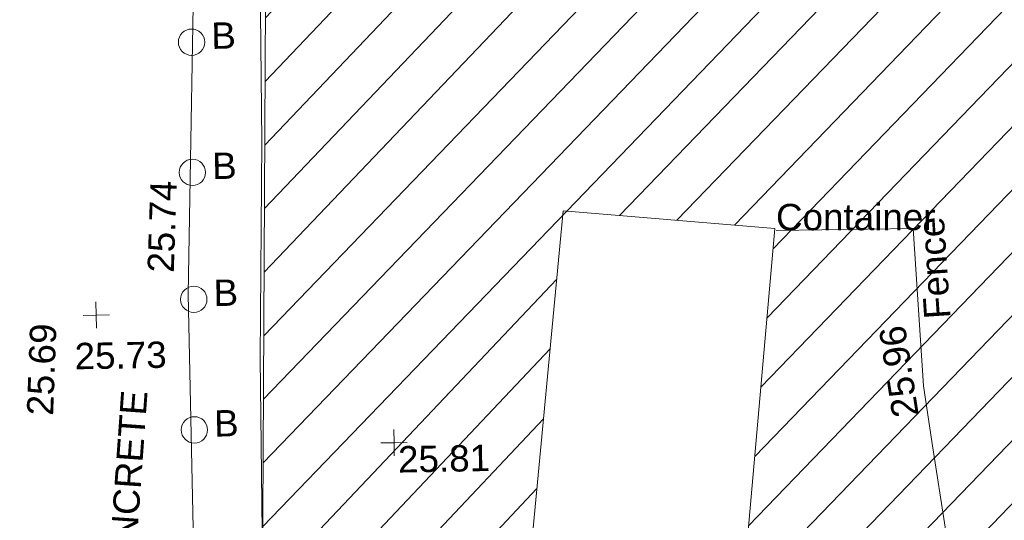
# Model space of a CAD drawing. Header units: millimetres. Extents: x -287732 to 520720, y -103372 to 287754.
# Tile 177 of 256: x -140667 to -126647, y 191141 to 198267. Entities that reach past the tile are written whole.
import ezdxf

# ---------------------------------------------------------------- set-up
doc = ezdxf.new("R2010")
doc.units = ezdxf.units.MM
doc.linetypes.add('IMPORT-UG_ELEC_STREET LIGHTING_QLB2 _2_', pattern=[2700, 1500, -300.0000000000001, 0, -250, 150, -300.0000000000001, 0, -200])
for name, color, linetype, lineweight, true_color in [('00_TOPO_FENCE', 7, 'Continuous', 9, 0x3f7f4f), ('00_TOPO_FOOTPATH', 7, 'Continuous', 9, 0xa50000), ('00_TOPO_FURN_BOLLARD', 7, 'Continuous', 9, 0x666666), ('00_TOPO_KERB_TOP', 7, 'Continuous', 9, 0xa500a5), ('00_TOPO_LEVEL_SPOT', 7, 'Continuous', 9, 0x666666), ('00_UAV_FENCE', 7, 'Continuous', 9, 0x264c2f), ('00_UAV_LEVEL_SPOT', 7, 'Continuous', 9, 0x666666), ('12333-PUM-2D-U-0001-C01 - Rev2_REVIT IMPORT_dwg', 7, 'Continuous', 9, 0x767676), ('PUM-UNABLE TO SURVEY', 190, 'Continuous', 9, 0x7f00ff)]:
    doc.layers.add(name, color=color, linetype=linetype, lineweight=lineweight, true_color=true_color)
doc.layers.add('00_TOPO_SURVEY_TEXT', color=7, linetype='Continuous', lineweight=9)
doc.layers.add('00_UAV_CONTAINER', color=7, linetype='Continuous', lineweight=9)
doc.styles.add('Swis721 Lt BT_2', font='swissl.ttf', dxfattribs={"height": 375})

# ---------------------------------------------------------------- blocks, each defined once
blk = doc.blocks.new('12333-PUM-2D-U-0001-C01 - Rev2_REVIT IMPORT_dwg_MSL_Bollard_2-2077182-Site Location Plan Proposed')
at = {"layer": '00_TOPO_FURN_BOLLARD', "color": 254, "true_color": 0xcccccc}
blk.add_circle((0, 0), 62.50000000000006, dxfattribs=at)
blk = doc.blocks.new('12333-PUM-2D-U-0001-C01 - Rev2_REVIT IMPORT_dwg_MM-2077200-Site Location Plan Proposed')
at = {"layer": '00_TOPO_LEVEL_SPOT', "color": 254, "true_color": 0xcccccc, "flags": 128}
for points in [[(500.0000000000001, 0), (0, 0), (0, 500.0000000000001)], [(0, -500.0000000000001), (0, 0), (-500.0000000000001, 0)]]:
    blk.add_lwpolyline(points, dxfattribs=at)
blk = doc.blocks.new('12333-PUM-2D-U-0001-C01 - Rev2_REVIT IMPORT_dwg_UAV-2077255-Site Location Plan Proposed')
at = {"layer": '00_UAV_LEVEL_SPOT', "color": 254, "true_color": 0xcccccc, "flags": 128}
for points in [[(500.0000000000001, 0), (0, 0), (0, 500.0000000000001)], [(0, -500.0000000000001), (0, 0), (-500.0000000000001, 0)]]:
    blk.add_lwpolyline(points, dxfattribs=at)
blk = doc.blocks.new('12333-PUM-2D-U-0001-C01 - Rev2_REVIT IMPORT_dwg_MGS62954_T2_Galway_ITM_3d_Rev1-2077680-Site Location Plan Proposed')
at = {"layer": '00_TOPO_FENCE', "color": 254, "true_color": 0xcccccc, "flags": 128}
blk.add_lwpolyline([(533768215.8416362, 725757536.2187309), (533768191.1803311, 725754320.3365005), (533768114.3010144, 725751238.9276832), (533768092.3385236, 725747529.8456814), (533768029.1240534, 725743793.2849807), (533768026.670091, 725740809.8511417), (533770682.0758315, 725740753.2846724), (533775716.3029948, 725740630.0719427), (533777256.9058492, 725740597.3050126)], dxfattribs=at)
at = {"layer": '00_TOPO_FOOTPATH', "color": 254, "true_color": 0xcccccc, "flags": 128}
blk.add_lwpolyline([(533767303.1672249, 725757909.6274561), (533767105.5665622, 725752166.8425095), (533767123.0820006, 725747945.7849776), (533767021.4559379, 725743802.2015591), (533767040.9969133, 725740310.2921853), (533766997.6537306, 725736619.7766178), (533766880.0000001, 725736380), (533766790.0000001, 725736100.0000001), (533766700.0000001, 725735700.0000002), (533766670.0000001, 725735420.0000001), (533766660.0000001, 725735210.0000001), (533766700.0000001, 725735100), (533766870, 725734800.0000001), (533767013.2531131, 725734578.510957)], dxfattribs=at)
at = {"layer": '00_UAV_CONTAINER', "color": 254, "true_color": 0xcccccc}
for p, q in [((533771779.8000001, 725747164.2000002), (533772465.6000001, 725753260.2000002)), ((533772465.6000001, 725753260.2000002), (533775475.5, 725752955.4000002)), ((533775475.5, 725752955.4000002), (533774827.8000002, 725746859.4))]:
    blk.add_line(p, q, dxfattribs=at)
at = {"layer": '00_UAV_FENCE', "color": 254, "true_color": 0xcccccc, "flags": 128}
blk.add_lwpolyline([(533775490.0979891, 725752926.7992502), (533777444.2425, 725752922.0455002), (533777550.2425001, 725750676.0455), (533777658.2637795, 725749886.1398944), (533777838.2425001, 725748570.0455003)], dxfattribs=at)
for name, p, xscale, yscale, zscale in [('12333-PUM-2D-U-0001-C01 - Rev2_REVIT IMPORT_dwg_MSL_Bollard_2-2077182-Site Location Plan Proposed', (533767215.7375795, 725755751.4213418), 3, 3, 3), ('12333-PUM-2D-U-0001-C01 - Rev2_REVIT IMPORT_dwg_MSL_Bollard_2-2077182-Site Location Plan Proposed', (533767195.3670073, 725753897.7986412), 3, 3, 3), ('12333-PUM-2D-U-0001-C01 - Rev2_REVIT IMPORT_dwg_MSL_Bollard_2-2077182-Site Location Plan Proposed', (533767183.8378918, 725752090.6739345), 3, 3, 3), ('12333-PUM-2D-U-0001-C01 - Rev2_REVIT IMPORT_dwg_MM-2077200-Site Location Plan Proposed', (533765790.0000001, 725751890), 0.375, 0.375, 0.375), ('12333-PUM-2D-U-0001-C01 - Rev2_REVIT IMPORT_dwg_MSL_Bollard_2-2077182-Site Location Plan Proposed', (533767159.5392522, 725750232.3439244), 3, 3, 3), ('12333-PUM-2D-U-0001-C01 - Rev2_REVIT IMPORT_dwg_UAV-2077255-Site Location Plan Proposed', (533770000.0000001, 725750000.0000001), 0.375, 0.375, 0.375)]:
    blk.add_blockref(name, p, dxfattribs=dict(xscale=xscale, yscale=yscale, zscale=zscale))
at = {"layer": '00_TOPO_FOOTPATH', "color": 251, "true_color": 0x666666, "insert": (533766530.3141279, 725752488.8647655), "char_height": 375, "width": 1495.902363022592, "attachment_point": 1, "rotation": 87.10370483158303, "line_spacing_factor": 1.005061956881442, "style": 'Swis721 Lt BT_2'}
blk.add_mtext('25.74', dxfattribs=at)
at = {"layer": '00_TOPO_FURN_BOLLARD', "char_height": 375, "width": 398.9072968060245, "attachment_point": 1, "line_spacing_factor": 1.005061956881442, "style": 'Swis721 Lt BT_2'}
for insert in [(533767498.4958992, 725756025.6186918), (533767478.1253271, 725754171.9959912), (533767466.5962116, 725752364.8712844), (533767442.297572, 725750506.5412744)]:
    blk.add_mtext('B', dxfattribs=dict(at, insert=insert))
at = {"layer": '00_TOPO_KERB_TOP', "color": 251, "true_color": 0x666666, "insert": (533764776.9010398, 725750485.286494), "char_height": 375, "width": 1495.902363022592, "attachment_point": 1, "rotation": 86.8617221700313, "line_spacing_factor": 1.005061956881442, "style": 'Swis721 Lt BT_2'}
blk.add_mtext('25.69', dxfattribs=at)
at = {"layer": '00_TOPO_LEVEL_SPOT', "insert": (533765472.8108227, 725751499.1457137), "char_height": 375, "width": 1495.902363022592, "attachment_point": 1, "line_spacing_factor": 1.005061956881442, "style": 'Swis721 Lt BT_2'}
blk.add_mtext('25.73', dxfattribs=at)
at = {"layer": '00_TOPO_SURVEY_TEXT', "color": 251, "true_color": 0x666666, "insert": (533765869.1187472, 725747896.4625558), "char_height": 375, "width": 3286.236302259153, "attachment_point": 1, "rotation": 84.917305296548, "line_spacing_factor": 1.005061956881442, "style": 'Swis721 Lt BT_2'}
blk.add_mtext('CONCRETE', dxfattribs=at)
at = {"layer": '00_UAV_CONTAINER', "color": 251, "true_color": 0x666666, "insert": (533775496.4974355, 725753304.6172159), "char_height": 375, "width": 2621.390807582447, "attachment_point": 1, "rotation": 359.0296220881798, "line_spacing_factor": 1.005061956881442, "style": 'Swis721 Lt BT_2'}
blk.add_mtext('Container', dxfattribs=at)
at = {"layer": '00_UAV_FENCE', "color": 251, "true_color": 0x666666, "char_height": 375, "attachment_point": 1, "line_spacing_factor": 1.005061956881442, "style": 'Swis721 Lt BT_2'}
for s, insert, width, rotation in [('Fence', (533777579.4613358, 725751617.6062113), 1681.10932225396, 92.82281030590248), ('25.96', (533777105.8046804, 725750212.5883061), 1495.902363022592, 97.78701795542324)]:
    blk.add_mtext(s, dxfattribs=dict(at, insert=insert, width=width, rotation=rotation))
at = {"layer": '00_UAV_LEVEL_SPOT', "insert": (533770051.8765643, 725749949.1441547), "char_height": 375, "width": 1495.902363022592, "attachment_point": 1, "line_spacing_factor": 1.005061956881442, "style": 'Swis721 Lt BT_2'}
blk.add_mtext('25.81', dxfattribs=at)
blk = doc.blocks.new('12333-PUM-2D-U-0001-C01 - Rev2_REVIT IMPORT_dwg-1620468-Site Location Plan Proposed')
at = {"layer": 'PUM-UNABLE TO SURVEY', "true_color": 0xffffd4}
h = blk.add_hatch(dxfattribs=at)
h.set_pattern_fill('FP_12', style=0, pattern_type=2)
h.set_pattern_definition([(45, (-533641079.65, -725615854.3560001), (-441.9417382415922, 441.9417382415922), [])])
h.paths.add_polyline_path([(140970.3501529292, 120250.643821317), (146061.3501528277, 120366.6438213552), (148091.0699788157, 121467.5355084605), (149767.1471665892, 121400.7882925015), (149826.3501529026, 121708.6438212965), (151731.350152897, 121403.8438213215), (151716.9389013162, 121323.1408124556), (153551.3057733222, 121250.0899514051), (153560.1501529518, 121480.0438212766), (155503.2501529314, 121480.0438212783), (155503.2501529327, 121172.3567455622), (157605.3501529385, 121088.6438213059), (157065.3501529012, 144482.6438213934), (175086.350152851, 144480.6438212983), (176746.3501528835, 146023.6438213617), (172843.7316528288, 147528.9658213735), (173338.6739911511, 175796.3692980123), (140026.0186528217, 176401.9833213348), (140028.2829734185, 176531.7061614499), (138356.741365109, 176568.5343297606), (138112.5926718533, 163525.9954559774), (137857.9316529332, 148319.2853214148), (137827.9418640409, 148319.8087951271), (137797.2156320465, 146678.3983150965), (130049.3501528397, 146808.6438212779), (127301.3501529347, 145010.6438213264), (126845.3501529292, 124909.6438213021), (140019.3501529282, 124510.6438213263), (140924.4375823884, 120456.3089638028)])
h.paths.add_polyline_path([(142549.2501529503, 122013.4438213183), (141939.6501528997, 128109.4438213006), (145140.0501528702, 128414.243821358), (145711.5501528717, 122318.2438213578), (143523.3984174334, 122107.3376299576)])
h.paths.add_polyline_path([(156227.1501528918, 122394.4438213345), (156227.1501528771, 122799.1296352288), (149501.6245217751, 123012.8231277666), (149504.2240842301, 123174.8324217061), (149445.3501529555, 122546.8438213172), (148264.2501528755, 122623.0438212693), (148378.550152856, 123842.2438212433), (149559.6501529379, 123766.0438213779), (149517.1038931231, 123312.2170499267), (152873.8338432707, 123055.7519301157), (156227.1501528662, 123099.0105069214), (156227.1501528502, 123537.4438213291), (157370.1501528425, 123537.4438212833), (157370.1501528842, 122394.4438212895), (156679.7991877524, 122394.4438213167)])
h.paths.add_polyline_path([(135386.4501529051, 126509.2438213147), (129290.4501528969, 126661.6438213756), (129366.6501529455, 129404.8438212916), (135462.6501529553, 129252.4438213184)])
h.paths.add_polyline_path([(133748.1501529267, 131005.0438212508), (130700.1501528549, 131309.8438213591), (131385.9501529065, 137405.8438213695), (134395.8501528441, 137101.0438213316), (133774.8328444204, 131256.1750353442)])
h.paths.add_polyline_path([(123791.3501529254, 148495.6438213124), (125962.8758490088, 148831.2361022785), (126057.907814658, 154829.4881495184), (124252.3501529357, 176312.6438213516), (119637.3501528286, 179332.6438213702), (91445.35015290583, 180677.6438213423), (91482.35015291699, 179887.643821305), (123767.2119867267, 148519.0968936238)])
h.paths.add_polyline_path([(195364.0617147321, 187389.5906704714), (138295.3501528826, 199555.6438213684), (100054.3501528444, 198088.6438213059), (99954.35015286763, 197228.6438213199), (107251.4784825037, 197782.5141120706), (122069.3501528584, 198129.6438213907), (132241.3501528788, 197737.6438212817), (136290.3501528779, 198486.6438213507), (136971.651110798, 197569.6615461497), (136433.5006318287, 189862.6526837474), (173568.1456173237, 188304.2714601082), (173574.3584918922, 188602.3933637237), (183059.4321529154, 188452.4238212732), (183056.4645273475, 188282.4086663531), (185602.4321528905, 188263.4238213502), (185594.3357990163, 187799.5840185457), (194908.7873000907, 187408.6965781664)])
at = {"layer": 'PUM-UNABLE TO SURVEY', "color": 7, "true_color": 0xffffd4, "flags": 128}
blk.add_lwpolyline([(149767.1471665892, 121400.7882925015), (148088.3501528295, 121467.6438213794), (146061.3501528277, 120366.6438213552), (140970.3501529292, 120250.643821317), (140019.3501529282, 124510.6438213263), (126845.3501529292, 124909.6438213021), (127301.3501529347, 145010.6438213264), (130049.3501528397, 146808.6438212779), (137797.2156320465, 146678.3983150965), (137827.9444721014, 148319.9481190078)], dxfattribs=at)
blk.add_blockref('12333-PUM-2D-U-0001-C01 - Rev2_REVIT IMPORT_dwg_MGS62954_T2_Galway_ITM_3d_Rev1-2077680-Site Location Plan Proposed', (-533641079.6498471, -725615854.3561786))

msp = doc.modelspace()

# ---------------------------------------------------------------- block references
at = {"layer": '12333-PUM-2D-U-0001-C01 - Rev2_REVIT IMPORT_dwg', "color": 254, "linetype": 'IMPORT-UG_ELEC_STREET LIGHTING_QLB2 _2_', "true_color": 0xffd4d4, "rotation": 0.9999999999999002}
msp.add_blockref('12333-PUM-2D-U-0001-C01 - Rev2_REVIT IMPORT_dwg-1620468-Site Location Plan Proposed', (-261895.0770586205, 55869.5817132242), dxfattribs=at)

doc.saveas('drawing.dxf')
